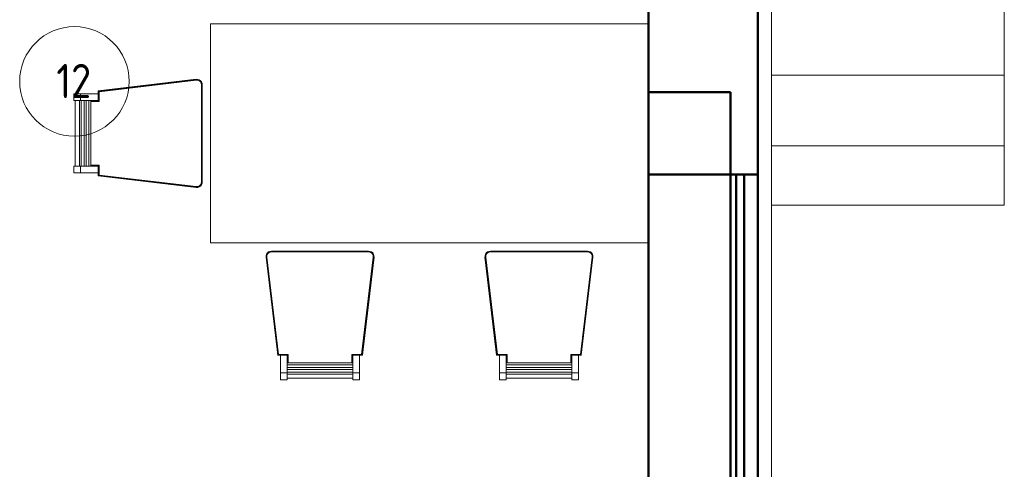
# Model space of a CAD drawing. Header units: millimetres. Extents: x -121 to 21848, y 1231 to 38988.
# Tile 44 of 70: x 18251 to 21848, y 32591 to 34233. Entities that reach past the tile are written whole.
import ezdxf

# ---------------------------------------------------------------- set-up
doc = ezdxf.new("R2010")
doc.units = ezdxf.units.MM
for name, color, linetype, lineweight in [('A-AREA-____-IDEN', 2, 'Continuous', 20), ('A-COLS-____-MCUT', 52, 'Continuous', 50), ('A-COLS-____-OTLN', 52, 'Continuous', 20), ('A-GENM-____-MCUT', 13, 'Continuous', 50), ('A-GENM-____-OTLN', 13, 'Continuous', 20), ('A-PART-____-MCUT', 2, 'Continuous', 50), ('A-PART-____-OTLN', 2, 'Continuous', 20), ('A-WALL-____-MCUT', 113, 'Continuous', 50), ('A-WALL-____-OTLN', 113, 'Continuous', 20), ('I-FURN-____-OTLN', 30, 'Continuous', 20), ('S-STRS-____-OTLN', 31, 'Continuous', 20)]:
    doc.layers.add(name, color=color, linetype=linetype, lineweight=lineweight)
doc.styles.add('GOST Common_2', font='GOST_Common.ttf', dxfattribs={"width": 0.9, "height": 125})

# ---------------------------------------------------------------- blocks, each defined once
blk = doc.blocks.new('Прямая форма - Masonry Block - Structural-608966-В_Этаж 01_Канализация')
at = {"layer": 'A-WALL-____-MCUT', "color": 253}
for p, q in [((1000, -100), (0, -100)), ((0, -100), (0, -400)), ((3230, -100), (1000, -100)), ((0, -400), (1000, -400)), ((1000, -400), (3230, -400))]:
    blk.add_line(p, q, dxfattribs=at)
blk = doc.blocks.new('Прямая форма - Gypsum Plasterboard - Waterproof-608967-В_Этаж 01_Канализация')
at = {"layer": 'A-WALL-____-MCUT', "color": 253}
for p, q in [((1000, 0), (0, 0)), ((0, 0), (0, -50)), ((5030, 0), (1000, 0)), ((0, -50), (1000, -50)), ((1000, -50), (5030, -50))]:
    blk.add_line(p, q, dxfattribs=at)
blk = doc.blocks.new('Прямая форма - Concrete - Structural-608968-В_Этаж 01_Канализация')
at = {"layer": 'A-WALL-____-MCUT', "color": 253}
for p, q in [((1000, -80), (0, -80)), ((0, -80), (0, -100)), ((0, -100), (1000, -100)), ((4871.8, -80), (1000, -80)), ((1000, -100), (4871.8, -100))]:
    blk.add_line(p, q, dxfattribs=at)
blk = doc.blocks.new('Прямая форма - Insulation - Thermal Break-608969-В_Этаж 01_Канализация')
at = {"layer": 'A-WALL-____-MCUT', "color": 253}
for p, q in [((1000, -50), (0, -50)), ((0, -50), (0, -80)), ((5030, -50), (1000, -50)), ((0, -80), (1000, -80)), ((1000, -80), (5030, -80))]:
    blk.add_line(p, q, dxfattribs=at)
blk = doc.blocks.new('Прямая форма - SW - 007-608970-В_Этаж 01_Канализация')
for name in ['Прямая форма - Gypsum Plasterboard - Waterproof-608967-В_Этаж 01_Канализация', 'Прямая форма - Insulation - Thermal Break-608969-В_Этаж 01_Канализация', 'Прямая форма - Concrete - Structural-608968-В_Этаж 01_Канализация', 'Прямая форма - Masonry Block - Structural-608966-В_Этаж 01_Канализация']:
    blk.add_blockref(name, (0, 0))
blk = doc.blocks.new('Family - Masonry Block - Structural-608972-В_Этаж 01_Канализация')
at = {"layer": 'A-PART-____-MCUT', "color": 253}
for p, q in [((1000, -100), (0, -100)), ((0, -100), (0, -400)), ((3230, -100), (1000, -100)), ((0, -400), (1000, -400)), ((1000, -400), (3230, -400))]:
    blk.add_line(p, q, dxfattribs=at)
blk = doc.blocks.new('Family - Gypsum Plasterboard - Waterproof-608974-В_Этаж 01_Канализация')
at = {"layer": 'A-PART-____-MCUT', "color": 253}
for p, q in [((1000, 0), (0, 0)), ((0, 0), (0, -50)), ((5030, 0), (1000, 0)), ((0, -50), (1000, -50)), ((1000, -50), (5030, -50))]:
    blk.add_line(p, q, dxfattribs=at)
blk = doc.blocks.new('Family - Concrete - Structural-608976-В_Этаж 01_Канализация')
at = {"layer": 'A-PART-____-MCUT', "color": 253}
for p, q in [((1000, -80), (0, -80)), ((0, -80), (0, -100)), ((0, -100), (1000, -100)), ((4871.8, -80), (1000, -80)), ((1000, -100), (4871.8, -100))]:
    blk.add_line(p, q, dxfattribs=at)
blk = doc.blocks.new('Family - Insulation - Thermal Break-608978-В_Этаж 01_Канализация')
at = {"layer": 'A-PART-____-MCUT', "color": 253}
for p, q in [((1000, -50), (0, -50)), ((0, -50), (0, -80)), ((5030, -50), (1000, -50)), ((0, -80), (1000, -80)), ((1000, -80), (5030, -80))]:
    blk.add_line(p, q, dxfattribs=at)
blk = doc.blocks.new('Прямая форма - V line-609316-В_Этаж 01_Канализация')
at = {"layer": 'I-FURN-____-OTLN', "color": 9}
for p, q in [((800, 400), (-800, 400)), ((-800, 400), (-800, -400)), ((-1210, 154.7), (-852.4, 197.3)), ((-1209.8, 154.6), (-852.4, 197.1)), ((-1209.4, 154.2), (-852.3, 196.7)), ((-1208.8, 153.7), (-852.3, 196.2)), ((-1208.1, 153.1), (-852.3, 195.5)), ((-1207.4, 152.4), (-852.2, 194.7)), ((-1207, 152.1), (-852.2, 194.3)), ((-852.4, 197.3), (-846.8, 197.2)), ((-852.4, 197.3), (-846.8, 197.2)), ((-852.4, 197.3), (-852.4, 197.3)), ((-852.4, 197.3), (-846.8, 197.2)), ((-852.4, 197.3), (-852.4, 197.1)), ((-852.4, 197.1), (-846.8, 197)), ((-852.4, 197.1), (-852.3, 196.7)), ((-852.3, 196.7), (-846.9, 196.6)), ((-852.3, 196.7), (-852.3, 196.2)), ((-852.3, 196.2), (-846.9, 196)), ((-852.3, 196.2), (-852.3, 195.5)), ((-852.3, 195.5), (-847.1, 195.4)), ((-852.3, 195.5), (-852.2, 194.7)), ((-852.2, 194.7), (-847.2, 194.6)), ((-852.2, 194.7), (-852.2, 194.3)), ((-852.2, 194.3), (-847.2, 194.2)), ((-847.2, 194.6), (-847.1, 195.4)), ((-847.2, 194.6), (-842.5, 193.2)), ((-847.2, 194.2), (-847.2, 194.6)), ((-847.2, 194.2), (-842.7, 192.8)), ((-847.1, 195.4), (-846.9, 196)), ((-847.1, 195.4), (-842.2, 193.8)), ((-846.9, 196.6), (-846.8, 197)), ((-846.9, 196.6), (-841.7, 195)), ((-846.9, 196), (-846.9, 196.6)), ((-846.9, 196), (-841.9, 194.5)), ((-846.8, 197.2), (-841.4, 195.5)), ((-846.8, 197.2), (-841.4, 195.5)), ((-846.8, 197.2), (-846.8, 197.2)), ((-846.8, 197.2), (-841.4, 195.5)), ((-846.8, 197), (-846.8, 197.2)), ((-846.8, 197), (-841.5, 195.3)), ((-842.7, 192.8), (-842.5, 193.2)), ((-842.7, 192.8), (-838.7, 190.2)), ((-842.5, 193.2), (-842.2, 193.8)), ((-842.5, 193.2), (-838.5, 190.5)), ((-842.2, 193.8), (-841.9, 194.5)), ((-842.2, 193.8), (-838, 191)), ((-841.9, 194.5), (-841.7, 195)), ((-841.9, 194.5), (-837.5, 191.5)), ((-841.7, 195), (-841.5, 195.3)), ((-841.7, 195), (-837.1, 192)), ((-841.5, 195.3), (-841.4, 195.5)), ((-841.5, 195.3), (-836.9, 192.3)), ((-841.4, 195.5), (-836.7, 192.4)), ((-841.4, 195.5), (-836.7, 192.4)), ((-841.4, 195.5), (-841.4, 195.5)), ((-841.4, 195.5), (-836.7, 192.4)), ((-838.7, 190.2), (-838.5, 190.5)), ((-838.7, 190.2), (-835.7, 186.5)), ((-838.5, 190.5), (-838, 191)), ((-838.5, 190.5), (-835.3, 186.7)), ((-838, 191), (-837.5, 191.5)), ((-838, 191), (-834.7, 187.2)), ((-837.5, 191.5), (-837.1, 192)), ((-837.5, 191.5), (-834.1, 187.5)), ((-837.1, 192), (-836.9, 192.3)), ((-837.1, 192), (-833.6, 187.8)), ((-836.9, 192.3), (-836.7, 192.4)), ((-836.9, 192.3), (-833.3, 188)), ((-836.7, 192.4), (-833.1, 188.2)), ((-836.7, 192.4), (-833.1, 188.2)), ((-836.7, 192.4), (-836.7, 192.4)), ((-836.7, 192.4), (-833.1, 188.1)), ((-835.7, 186.5), (-835.3, 186.7)), ((-835.7, 186.5), (-833.7, 182.2)), ((-835.3, 186.7), (-834.7, 187.2)), ((-835.3, 186.7), (-833.3, 182.3)), ((-834.7, 187.2), (-834.1, 187.5)), ((-834.7, 187.2), (-832.6, 182.5)), ((-834.1, 187.5), (-833.6, 187.8)), ((-834.1, 187.5), (-831.9, 182.7)), ((-833.7, 182.2), (-833.3, 182.3)), ((-833.7, 182.2), (-833, 177.3)), ((-833.6, 187.8), (-833.3, 188)), ((-833.6, 187.8), (-831.4, 182.9)), ((-833.3, 188), (-833.1, 188.1)), ((-833.3, 188), (-831, 183)), ((-833.3, 182.3), (-832.6, 182.5)), ((-833.3, 182.3), (-832.6, 177.3)), ((-833.1, 188.2), (-830.8, 183)), ((-833.1, 188.2), (-830.8, 183)), ((-833.1, 188.1), (-833.1, 188.2)), ((-833.1, 188.1), (-830.8, 183)), ((-832.6, 182.5), (-831.9, 182.7)), ((-832.6, 182.5), (-831.9, 177.3)), ((-831.9, 182.7), (-831.4, 182.9)), ((-831.9, 182.7), (-831.2, 177.4)), ((-831.4, 182.9), (-831, 183)), ((-831.4, 182.9), (-830.6, 177.4)), ((-831, 183), (-830.8, 183)), ((-831, 183), (-830.2, 177.5)), ((-830.8, 183), (-830, 177.5)), ((-830.8, 183), (-830, 177.5)), ((-830.8, 183), (-830.8, 183)), ((-830.8, 183), (-830, 177.5)), ((-1300, 144.7), (-1275, 144.7)), ((-1300, 144.7), (-1300, 119.7)), ((-1275, 144.7), (-1210, 144.7)), ((-1275, 144.7), (-1275, 119.7)), ((-1210, 154.7), (-1210, 154.8)), ((-1210, 144.7), (-1210, 154.7)), ((-1209.8, 154.6), (-1210, 154.7)), ((-1210, 144.7), (-1210, 119.7)), ((-1209.8, 119.5), (-1209.8, 154.6)), ((-1209.4, 154.2), (-1209.8, 154.6)), ((-1209.4, 119.1), (-1209.4, 154.2)), ((-1208.8, 153.7), (-1209.4, 154.2)), ((-1208.8, 118.5), (-1208.8, 153.7)), ((-1208.1, 153.1), (-1208.8, 153.7)), ((-1208.1, 117.8), (-1208.1, 153.1)), ((-1207.4, 152.4), (-1208.1, 153.1)), ((-1207.4, 117.1), (-1207.4, 152.4)), ((-1207, 152.1), (-1207.4, 152.4)), ((-1207, 116.7), (-1207, 152.1)), ((-833, 177.3), (-832.6, 177.3)), ((-833, 177.3), (-833, -177.3)), ((-832.6, 177.3), (-831.9, 177.3)), ((-832.6, 177.3), (-832.6, -177.3)), ((-831.9, 177.3), (-831.2, 177.4)), ((-831.9, 177.3), (-831.9, -177.3)), ((-831.2, 177.4), (-830.6, 177.4)), ((-831.2, 177.4), (-831.2, -177.4)), ((-830.6, 177.4), (-830.2, 177.5)), ((-830.6, 177.4), (-830.6, -177.4)), ((-830.2, 177.5), (-830, 177.5)), ((-830.2, 177.5), (-830.2, -177.5)), ((-830, 177.5), (-830, 177.5)), ((-830, 177.5), (-830, -177.5)), ((-1275, 119.7), (-1300, 119.7)), ((-1294.1, -119.7), (-1294.1, 119.7)), ((-1279.2, 119.7), (-1279.2, -119.7)), ((-1210, 119.7), (-1275, 119.7)), ((-1272.1, 119.7), (-1272.1, -119.7)), ((-1262.1, 119.7), (-1262.1, -119.7)), ((-1254.9, 119.7), (-1254.9, -119.7)), ((-1244.9, 119.7), (-1244.9, -119.7)), ((-1237.8, 119.7), (-1237.8, -119.7)), ((-1237.8, 119.5), (-1209.8, 119.5)), ((-1237.8, 119.1), (-1209.4, 119.1)), ((-1237.8, 118.5), (-1208.8, 118.5)), ((-1237.8, 117.8), (-1208.1, 117.8)), ((-1237.8, 117.1), (-1207.4, 117.1)), ((-1237.8, 116.7), (-1207, 116.7)), ((-1210, 119.7), (-1210, 119.7)), ((-1209.8, 119.5), (-1210, 119.7)), ((-1209.4, 119.1), (-1209.8, 119.5)), ((-1208.8, 118.5), (-1209.4, 119.1)), ((-1208.1, 117.8), (-1208.8, 118.5)), ((-1207.4, 117.1), (-1208.1, 117.8)), ((-1207, 116.7), (-1207.4, 117.1)), ((-1300, -119.7), (-1275, -119.7)), ((-1300, -119.7), (-1300, -144.7)), ((-1275, -119.7), (-1210, -119.7)), ((-1275, -119.7), (-1275, -144.7)), ((-1207, -116.7), (-1237.8, -116.7)), ((-1207.4, -117.1), (-1237.8, -117.1)), ((-1208.1, -117.8), (-1237.8, -117.8)), ((-1208.8, -118.5), (-1237.8, -118.5)), ((-1209.4, -119.1), (-1237.8, -119.1)), ((-1209.8, -119.5), (-1237.8, -119.5)), ((-1209.8, -119.5), (-1210, -119.7)), ((-1210, -119.7), (-1210, -144.7)), ((-1210, -119.7), (-1210, -119.7)), ((-1209.4, -119.1), (-1209.8, -119.5)), ((-1209.8, -154.6), (-1209.8, -119.5)), ((-1208.8, -118.5), (-1209.4, -119.1)), ((-1209.4, -154.2), (-1209.4, -119.1)), ((-1208.1, -117.8), (-1208.8, -118.5)), ((-1208.8, -153.7), (-1208.8, -118.5)), ((-1207.4, -117.1), (-1208.1, -117.8)), ((-1208.1, -153.1), (-1208.1, -117.8)), ((-1207, -116.7), (-1207.4, -117.1)), ((-1207.4, -152.4), (-1207.4, -117.1)), ((-1207, -152.1), (-1207, -116.7)), ((-1275, -144.7), (-1300, -144.7)), ((-1210, -144.7), (-1275, -144.7)), ((-1210, -154.7), (-1210, -144.7)), ((-1209.8, -154.6), (-1210, -154.7)), ((-852.4, -197.3), (-1210, -154.7)), ((-1210, -154.7), (-1210, -154.8)), ((-1209.4, -154.2), (-1209.8, -154.6)), ((-852.4, -197.1), (-1209.8, -154.6)), ((-1208.8, -153.7), (-1209.4, -154.2)), ((-852.3, -196.7), (-1209.4, -154.2)), ((-1208.1, -153.1), (-1208.8, -153.7)), ((-852.3, -196.2), (-1208.8, -153.7)), ((-1207.4, -152.4), (-1208.1, -153.1)), ((-852.3, -195.5), (-1208.1, -153.1)), ((-1207, -152.1), (-1207.4, -152.4)), ((-852.2, -194.7), (-1207.4, -152.4)), ((-852.2, -194.3), (-1207, -152.1)), ((-833, -177.3), (-833.7, -182.2)), ((-832.6, -177.3), (-833.3, -182.3)), ((-833, -177.3), (-832.6, -177.3)), ((-831.9, -177.3), (-832.6, -182.5)), ((-832.6, -177.3), (-831.9, -177.3)), ((-831.9, -177.3), (-831.2, -177.4)), ((-831.2, -177.4), (-831.9, -182.7)), ((-830.6, -177.4), (-831.4, -182.9)), ((-831.2, -177.4), (-830.6, -177.4)), ((-830.2, -177.5), (-831, -183)), ((-830, -177.5), (-830.8, -183)), ((-830, -177.5), (-830.8, -183)), ((-830, -177.5), (-830.8, -183)), ((-830.6, -177.4), (-830.2, -177.5)), ((-830.2, -177.5), (-830, -177.5)), ((-830, -177.5), (-830, -177.5)), ((-852.3, -196.7), (-852.4, -197.1)), ((-846.8, -197), (-852.4, -197.1)), ((-852.4, -197.1), (-852.4, -197.3)), ((-846.8, -197.2), (-852.4, -197.3)), ((-846.8, -197.2), (-852.4, -197.3)), ((-846.8, -197.2), (-852.4, -197.3)), ((-852.4, -197.3), (-852.4, -197.3)), ((-852.2, -194.7), (-852.3, -195.5)), ((-847.1, -195.4), (-852.3, -195.5)), ((-852.3, -195.5), (-852.3, -196.2)), ((-846.9, -196), (-852.3, -196.2)), ((-852.3, -196.2), (-852.3, -196.7)), ((-846.9, -196.6), (-852.3, -196.7)), ((-847.2, -194.2), (-852.2, -194.3)), ((-852.2, -194.3), (-852.2, -194.7)), ((-847.2, -194.6), (-852.2, -194.7)), ((-842.7, -192.8), (-847.2, -194.2)), ((-842.5, -193.2), (-847.2, -194.6)), ((-847.2, -194.2), (-847.2, -194.6)), ((-847.2, -194.6), (-847.1, -195.4)), ((-842.2, -193.8), (-847.1, -195.4)), ((-847.1, -195.4), (-846.9, -196)), ((-841.9, -194.5), (-846.9, -196)), ((-841.7, -195), (-846.9, -196.6)), ((-846.9, -196), (-846.9, -196.6)), ((-846.9, -196.6), (-846.8, -197)), ((-841.5, -195.3), (-846.8, -197)), ((-841.4, -195.5), (-846.8, -197.2)), ((-841.4, -195.5), (-846.8, -197.2)), ((-841.4, -195.5), (-846.8, -197.2)), ((-846.8, -197), (-846.8, -197.2)), ((-846.8, -197.2), (-846.8, -197.2)), ((-838.7, -190.2), (-842.7, -192.8)), ((-842.7, -192.8), (-842.5, -193.2)), ((-838.5, -190.5), (-842.5, -193.2)), ((-842.5, -193.2), (-842.2, -193.8)), ((-838, -191), (-842.2, -193.8)), ((-842.2, -193.8), (-841.9, -194.5)), ((-837.5, -191.5), (-841.9, -194.5)), ((-841.9, -194.5), (-841.7, -195)), ((-837.1, -192), (-841.7, -195)), ((-841.7, -195), (-841.5, -195.3)), ((-836.9, -192.3), (-841.5, -195.3)), ((-841.5, -195.3), (-841.4, -195.5)), ((-836.7, -192.4), (-841.4, -195.5)), ((-836.7, -192.4), (-841.4, -195.5)), ((-836.7, -192.4), (-841.4, -195.5)), ((-841.4, -195.5), (-841.4, -195.5)), ((-835.7, -186.5), (-838.7, -190.2)), ((-838.7, -190.2), (-838.5, -190.5)), ((-835.3, -186.7), (-838.5, -190.5)), ((-838.5, -190.5), (-838, -191)), ((-834.7, -187.2), (-838, -191)), ((-838, -191), (-837.5, -191.5)), ((-834.1, -187.5), (-837.5, -191.5)), ((-837.5, -191.5), (-837.1, -192)), ((-833.6, -187.8), (-837.1, -192)), ((-837.1, -192), (-836.9, -192.3)), ((-833.3, -188), (-836.9, -192.3)), ((-836.9, -192.3), (-836.7, -192.4)), ((-833.1, -188.1), (-836.7, -192.4)), ((-833.1, -188.2), (-836.7, -192.4)), ((-833.1, -188.2), (-836.7, -192.4)), ((-836.7, -192.4), (-836.7, -192.4)), ((-833.7, -182.2), (-835.7, -186.5)), ((-835.7, -186.5), (-835.3, -186.7)), ((-833.3, -182.3), (-835.3, -186.7)), ((-835.3, -186.7), (-834.7, -187.2)), ((-832.6, -182.5), (-834.7, -187.2)), ((-834.7, -187.2), (-834.1, -187.5)), ((-831.9, -182.7), (-834.1, -187.5)), ((-834.1, -187.5), (-833.6, -187.8)), ((-833.7, -182.2), (-833.3, -182.3)), ((-831.4, -182.9), (-833.6, -187.8)), ((-833.6, -187.8), (-833.3, -188)), ((-833.3, -182.3), (-832.6, -182.5)), ((-831, -183), (-833.3, -188)), ((-833.3, -188), (-833.1, -188.1)), ((-830.8, -183), (-833.1, -188.2)), ((-830.8, -183), (-833.1, -188.2)), ((-830.8, -183), (-833.1, -188.1)), ((-833.1, -188.1), (-833.1, -188.2)), ((-832.6, -182.5), (-831.9, -182.7)), ((-831.9, -182.7), (-831.4, -182.9)), ((-831.4, -182.9), (-831, -183)), ((-831, -183), (-830.8, -183)), ((-830.8, -183), (-830.8, -183)), ((800, -400), (-800, -400)), ((-588.2, -433.1), (-583, -430.8)), ((-588.2, -433.1), (-583, -430.8)), ((-588.1, -433.1), (-583, -430.8)), ((-588, -433.3), (-583, -431)), ((-587.8, -433.6), (-582.9, -431.4)), ((-583, -430.8), (-577.5, -430)), ((-583, -430.8), (-577.5, -430)), ((-583, -430.8), (-577.5, -430)), ((-583, -431), (-577.5, -430.2)), ((-583, -430.8), (-583, -430.8)), ((-583, -431), (-583, -430.8)), ((-582.9, -431.4), (-583, -431)), ((-582.9, -431.4), (-577.4, -430.6)), ((-582.7, -431.9), (-582.9, -431.4)), ((-582.7, -431.9), (-577.4, -431.2)), ((-577.5, -430), (-577.5, -430)), ((-577.5, -430), (-222.5, -430)), ((-577.5, -430.2), (-577.5, -430)), ((-577.5, -430.2), (-222.5, -430.2)), ((-577.4, -430.6), (-577.5, -430.2)), ((-577.4, -430.6), (-222.6, -430.6)), ((-577.4, -431.2), (-577.4, -430.6)), ((-577.4, -431.2), (-222.6, -431.2)), ((-577.3, -431.9), (-577.4, -431.2)), ((-222.7, -431.9), (-222.6, -431.2)), ((-222.6, -430.6), (-222.5, -430.2)), ((-222.6, -430.6), (-217.1, -431.4)), ((-222.6, -431.2), (-222.6, -430.6)), ((-222.6, -431.2), (-217.3, -431.9)), ((-222.5, -430), (-217, -430.8)), ((-222.5, -430), (-222.5, -430)), ((-222.5, -430), (-217, -430.8)), ((-222.5, -430), (-222.5, -430)), ((-222.5, -430), (-217, -430.8)), ((-222.5, -430.2), (-222.5, -430)), ((-222.5, -430.2), (-217, -431)), ((-217.3, -431.9), (-217.1, -431.4)), ((-217.1, -431.4), (-217, -431)), ((-217.1, -431.4), (-212.2, -433.6)), ((-217, -430.8), (-211.8, -433.1)), ((-217, -430.8), (-211.8, -433.1)), ((-217, -430.8), (-217, -430.8)), ((-217, -430.8), (-211.9, -433.1)), ((-217, -431), (-217, -430.8)), ((-217, -431), (-212, -433.3)), ((211.8, -433.1), (217, -430.8)), ((211.8, -433.1), (217, -430.8)), ((211.9, -433.1), (217, -430.8)), ((212, -433.3), (217, -431)), ((212.2, -433.6), (217.1, -431.4)), ((217, -430.8), (222.5, -430)), ((217, -430.8), (222.5, -430)), ((217, -430.8), (222.5, -430)), ((217, -431), (222.5, -430.2)), ((217, -430.8), (217, -430.8)), ((217, -431), (217, -430.8)), ((217.1, -431.4), (217, -431)), ((217.1, -431.4), (222.6, -430.6)), ((217.3, -431.9), (217.1, -431.4)), ((217.3, -431.9), (222.6, -431.2)), ((222.5, -430), (222.5, -430)), ((222.5, -430), (577.5, -430)), ((222.5, -430.2), (222.5, -430)), ((222.5, -430.2), (577.5, -430.2)), ((222.6, -430.6), (222.5, -430.2)), ((222.6, -430.6), (577.4, -430.6)), ((222.6, -431.2), (222.6, -430.6)), ((222.6, -431.2), (577.4, -431.2)), ((222.7, -431.9), (222.6, -431.2)), ((577.3, -431.9), (577.4, -431.2)), ((577.4, -430.6), (577.5, -430.2)), ((577.4, -430.6), (582.9, -431.4)), ((577.4, -431.2), (577.4, -430.6)), ((577.4, -431.2), (582.7, -431.9)), ((577.5, -430), (583, -430.8)), ((577.5, -430), (583, -430.8)), ((577.5, -430), (577.5, -430)), ((577.5, -430), (583, -430.8)), ((577.5, -430.2), (577.5, -430)), ((577.5, -430.2), (583, -431)), ((582.7, -431.9), (582.9, -431.4)), ((582.9, -431.4), (583, -431)), ((582.9, -431.4), (587.8, -433.6)), ((583, -430.8), (588.2, -433.1)), ((583, -430.8), (588.2, -433.1)), ((583, -430.8), (583, -430.8)), ((583, -430.8), (588.1, -433.1)), ((583, -431), (583, -430.8)), ((583, -431), (588, -433.3)), ((-597.3, -452.4), (-597.2, -446.8)), ((-597.3, -452.4), (-597.2, -446.8)), ((-597.3, -452.4), (-597.2, -446.8)), ((-554.7, -810), (-597.3, -452.4)), ((-597.3, -452.4), (-597.3, -452.4)), ((-597.1, -452.4), (-597.3, -452.4)), ((-597.2, -446.8), (-595.5, -441.4)), ((-597.2, -446.8), (-595.5, -441.4)), ((-597.2, -446.8), (-595.5, -441.4)), ((-597.2, -446.8), (-597.2, -446.8)), ((-597, -446.8), (-597.2, -446.8)), ((-597.1, -452.4), (-597, -446.8)), ((-596.7, -452.3), (-597.1, -452.4)), ((-554.6, -809.8), (-597.1, -452.4)), ((-597, -446.8), (-595.3, -441.5)), ((-596.6, -446.9), (-597, -446.8)), ((-596.7, -452.3), (-596.6, -446.9)), ((-554.2, -809.4), (-596.7, -452.3)), ((-596.2, -452.3), (-596.7, -452.3)), ((-596.6, -446.9), (-595, -441.7)), ((-596, -446.9), (-596.6, -446.9)), ((-596.2, -452.3), (-596, -446.9)), ((-553.7, -808.8), (-596.2, -452.3)), ((-595.5, -452.3), (-596.2, -452.3)), ((-596, -446.9), (-594.5, -441.9)), ((-595.4, -447.1), (-596, -446.9)), ((-595.5, -441.4), (-592.4, -436.7)), ((-595.5, -441.4), (-592.4, -436.7)), ((-595.5, -441.4), (-592.4, -436.7)), ((-595.5, -441.4), (-595.5, -441.4)), ((-595.3, -441.5), (-595.5, -441.4)), ((-595.5, -452.3), (-595.4, -447.1)), ((-594.7, -452.2), (-595.5, -452.3)), ((-553.1, -808.1), (-595.5, -452.3)), ((-595.4, -447.1), (-593.8, -442.2)), ((-594.6, -447.2), (-595.4, -447.1)), ((-595.3, -441.5), (-592.3, -436.9)), ((-595, -441.7), (-595.3, -441.5)), ((-595, -441.7), (-592, -437.1)), ((-594.5, -441.9), (-595, -441.7)), ((-594.7, -452.2), (-594.6, -447.2)), ((-552.4, -807.4), (-594.7, -452.2)), ((-594.3, -452.2), (-594.7, -452.2)), ((-594.6, -447.2), (-593.2, -442.5)), ((-594.2, -447.2), (-594.6, -447.2)), ((-594.5, -441.9), (-591.5, -437.5)), ((-593.8, -442.2), (-594.5, -441.9)), ((-594.3, -452.2), (-594.2, -447.2)), ((-552.1, -807), (-594.3, -452.2)), ((-594.2, -447.2), (-592.8, -442.7)), ((-593.8, -442.2), (-591, -438)), ((-593.2, -442.5), (-593.8, -442.2)), ((-593.2, -442.5), (-590.5, -438.5)), ((-592.8, -442.7), (-593.2, -442.5)), ((-592.8, -442.7), (-590.2, -438.7)), ((-592.4, -436.7), (-588.2, -433.1)), ((-592.4, -436.7), (-588.2, -433.1)), ((-592.4, -436.7), (-588.1, -433.1)), ((-592.4, -436.7), (-592.4, -436.7)), ((-592.3, -436.9), (-592.4, -436.7)), ((-592.3, -436.9), (-588, -433.3)), ((-592, -437.1), (-592.3, -436.9)), ((-592, -437.1), (-587.8, -433.6)), ((-591.5, -437.5), (-592, -437.1)), ((-591.5, -437.5), (-587.5, -434.1)), ((-591, -438), (-591.5, -437.5)), ((-591, -438), (-587.2, -434.7)), ((-590.5, -438.5), (-591, -438)), ((-590.5, -438.5), (-586.7, -435.3)), ((-590.2, -438.7), (-590.5, -438.5)), ((-590.2, -438.7), (-586.5, -435.7)), ((-588.1, -433.1), (-588.2, -433.1)), ((-588, -433.3), (-588.1, -433.1)), ((-587.8, -433.6), (-588, -433.3)), ((-587.5, -434.1), (-587.8, -433.6)), ((-587.5, -434.1), (-582.7, -431.9)), ((-587.2, -434.7), (-587.5, -434.1)), ((-587.2, -434.7), (-582.5, -432.6)), ((-586.7, -435.3), (-587.2, -434.7)), ((-586.7, -435.3), (-582.3, -433.3)), ((-586.5, -435.7), (-586.7, -435.3)), ((-586.5, -435.7), (-582.2, -433.7)), ((-582.5, -432.6), (-582.7, -431.9)), ((-582.5, -432.6), (-577.3, -431.9)), ((-582.3, -433.3), (-582.5, -432.6)), ((-582.3, -433.3), (-577.3, -432.6)), ((-582.2, -433.7), (-582.3, -433.3)), ((-582.2, -433.7), (-577.3, -433)), ((-577.3, -431.9), (-222.7, -431.9)), ((-577.3, -432.6), (-577.3, -431.9)), ((-577.3, -432.6), (-222.7, -432.6)), ((-577.3, -433), (-577.3, -432.6)), ((-577.3, -433), (-222.7, -433)), ((-205.7, -452.2), (-247.9, -807)), ((-205.3, -452.2), (-247.6, -807.4)), ((-204.5, -452.3), (-246.9, -808.1)), ((-203.8, -452.3), (-246.3, -808.8)), ((-203.3, -452.3), (-245.8, -809.4)), ((-202.9, -452.4), (-245.4, -809.8)), ((-202.7, -452.4), (-245.3, -810)), ((-222.7, -431.9), (-217.5, -432.6)), ((-222.7, -432.6), (-222.7, -431.9)), ((-222.7, -432.6), (-217.7, -433.3)), ((-222.7, -433), (-222.7, -432.6)), ((-222.7, -433), (-217.8, -433.7)), ((-217.8, -433.7), (-217.7, -433.3)), ((-217.8, -433.7), (-213.5, -435.7)), ((-217.7, -433.3), (-217.5, -432.6)), ((-217.7, -433.3), (-213.3, -435.3)), ((-217.5, -432.6), (-217.3, -431.9)), ((-217.5, -432.6), (-212.8, -434.7)), ((-217.3, -431.9), (-212.5, -434.1)), ((-213.5, -435.7), (-213.3, -435.3)), ((-213.5, -435.7), (-209.8, -438.7)), ((-213.3, -435.3), (-212.8, -434.7)), ((-213.3, -435.3), (-209.5, -438.5)), ((-212.8, -434.7), (-212.5, -434.1)), ((-212.8, -434.7), (-209, -438)), ((-212.5, -434.1), (-212.2, -433.6)), ((-212.5, -434.1), (-208.5, -437.5)), ((-212.2, -433.6), (-212, -433.3)), ((-212.2, -433.6), (-208, -437.1)), ((-212, -433.3), (-211.9, -433.1)), ((-212, -433.3), (-207.7, -436.9)), ((-211.9, -433.1), (-211.8, -433.1)), ((-211.9, -433.1), (-207.6, -436.7)), ((-211.8, -433.1), (-207.6, -436.7)), ((-211.8, -433.1), (-207.6, -436.7)), ((-209.8, -438.7), (-209.5, -438.5)), ((-209.8, -438.7), (-207.2, -442.7)), ((-209.5, -438.5), (-209, -438)), ((-209.5, -438.5), (-206.8, -442.5)), ((-209, -438), (-208.5, -437.5)), ((-209, -438), (-206.2, -442.2)), ((-208.5, -437.5), (-208, -437.1)), ((-208.5, -437.5), (-205.5, -441.9)), ((-208, -437.1), (-207.7, -436.9)), ((-208, -437.1), (-205, -441.7)), ((-207.7, -436.9), (-207.6, -436.7)), ((-207.7, -436.9), (-204.7, -441.5)), ((-207.6, -436.7), (-204.5, -441.4)), ((-207.6, -436.7), (-204.5, -441.4)), ((-207.6, -436.7), (-207.6, -436.7)), ((-207.6, -436.7), (-204.5, -441.4)), ((-207.2, -442.7), (-206.8, -442.5)), ((-207.2, -442.7), (-205.8, -447.2)), ((-206.8, -442.5), (-206.2, -442.2)), ((-206.8, -442.5), (-205.4, -447.2)), ((-206.2, -442.2), (-205.5, -441.9)), ((-206.2, -442.2), (-204.6, -447.1)), ((-205.8, -447.2), (-205.4, -447.2)), ((-205.8, -447.2), (-205.7, -452.2)), ((-205.3, -452.2), (-205.7, -452.2)), ((-205.5, -441.9), (-205, -441.7)), ((-205.5, -441.9), (-204, -446.9)), ((-205.4, -447.2), (-204.6, -447.1)), ((-205.4, -447.2), (-205.3, -452.2)), ((-204.5, -452.3), (-205.3, -452.2)), ((-205, -441.7), (-204.7, -441.5)), ((-205, -441.7), (-203.4, -446.9)), ((-204.7, -441.5), (-204.5, -441.4)), ((-204.7, -441.5), (-203, -446.8)), ((-204.6, -447.1), (-204, -446.9)), ((-204.6, -447.1), (-204.5, -452.3)), ((-204.5, -441.4), (-202.8, -446.8)), ((-204.5, -441.4), (-202.8, -446.8)), ((-204.5, -441.4), (-204.5, -441.4)), ((-204.5, -441.4), (-202.8, -446.8)), ((-203.8, -452.3), (-204.5, -452.3)), ((-204, -446.9), (-203.4, -446.9)), ((-204, -446.9), (-203.8, -452.3)), ((-203.3, -452.3), (-203.8, -452.3)), ((-203.4, -446.9), (-203, -446.8)), ((-203.4, -446.9), (-203.3, -452.3)), ((-202.9, -452.4), (-203.3, -452.3)), ((-203, -446.8), (-202.8, -446.8)), ((-203, -446.8), (-202.9, -452.4)), ((-202.7, -452.4), (-202.9, -452.4)), ((-202.8, -446.8), (-202.7, -452.4)), ((-202.8, -446.8), (-202.7, -452.4)), ((-202.8, -446.8), (-202.8, -446.8)), ((-202.8, -446.8), (-202.7, -452.4)), ((-202.7, -452.4), (-202.7, -452.4)), ((202.7, -452.4), (202.8, -446.8)), ((202.7, -452.4), (202.8, -446.8)), ((202.7, -452.4), (202.8, -446.8)), ((245.3, -810), (202.7, -452.4)), ((202.7, -452.4), (202.7, -452.4)), ((202.9, -452.4), (202.7, -452.4)), ((202.8, -446.8), (204.5, -441.4)), ((202.8, -446.8), (204.5, -441.4)), ((202.8, -446.8), (204.5, -441.4)), ((202.8, -446.8), (202.8, -446.8)), ((203, -446.8), (202.8, -446.8)), ((202.9, -452.4), (203, -446.8)), ((203.3, -452.3), (202.9, -452.4)), ((245.4, -809.8), (202.9, -452.4)), ((203, -446.8), (204.7, -441.5)), ((203.4, -446.9), (203, -446.8)), ((203.3, -452.3), (203.4, -446.9)), ((245.8, -809.4), (203.3, -452.3)), ((203.8, -452.3), (203.3, -452.3)), ((203.4, -446.9), (205, -441.7)), ((204, -446.9), (203.4, -446.9)), ((203.8, -452.3), (204, -446.9)), ((246.3, -808.8), (203.8, -452.3)), ((204.5, -452.3), (203.8, -452.3)), ((204, -446.9), (205.5, -441.9)), ((204.6, -447.1), (204, -446.9)), ((204.5, -441.4), (207.6, -436.7)), ((204.5, -441.4), (207.6, -436.7)), ((204.5, -441.4), (207.6, -436.7)), ((204.5, -441.4), (204.5, -441.4)), ((204.7, -441.5), (204.5, -441.4)), ((204.5, -452.3), (204.6, -447.1)), ((205.3, -452.2), (204.5, -452.3)), ((246.9, -808.1), (204.5, -452.3)), ((204.6, -447.1), (206.2, -442.2)), ((205.4, -447.2), (204.6, -447.1)), ((204.7, -441.5), (207.7, -436.9)), ((205, -441.7), (204.7, -441.5)), ((205, -441.7), (208, -437.1)), ((205.5, -441.9), (205, -441.7)), ((205.3, -452.2), (205.4, -447.2)), ((247.6, -807.4), (205.3, -452.2)), ((205.7, -452.2), (205.3, -452.2)), ((205.4, -447.2), (206.8, -442.5)), ((205.8, -447.2), (205.4, -447.2)), ((205.5, -441.9), (208.5, -437.5)), ((206.2, -442.2), (205.5, -441.9)), ((205.7, -452.2), (205.8, -447.2)), ((247.9, -807), (205.7, -452.2)), ((205.8, -447.2), (207.2, -442.7)), ((206.2, -442.2), (209, -438)), ((206.8, -442.5), (206.2, -442.2)), ((206.8, -442.5), (209.5, -438.5)), ((207.2, -442.7), (206.8, -442.5)), ((207.2, -442.7), (209.8, -438.7)), ((207.6, -436.7), (211.8, -433.1)), ((207.6, -436.7), (211.8, -433.1)), ((207.6, -436.7), (211.9, -433.1)), ((207.6, -436.7), (207.6, -436.7)), ((207.7, -436.9), (207.6, -436.7)), ((207.7, -436.9), (212, -433.3)), ((208, -437.1), (207.7, -436.9)), ((208, -437.1), (212.2, -433.6)), ((208.5, -437.5), (208, -437.1)), ((208.5, -437.5), (212.5, -434.1)), ((209, -438), (208.5, -437.5)), ((209, -438), (212.8, -434.7)), ((209.5, -438.5), (209, -438)), ((209.5, -438.5), (213.3, -435.3)), ((209.8, -438.7), (209.5, -438.5)), ((209.8, -438.7), (213.5, -435.7)), ((211.9, -433.1), (211.8, -433.1)), ((212, -433.3), (211.9, -433.1)), ((212.2, -433.6), (212, -433.3)), ((212.5, -434.1), (212.2, -433.6)), ((212.5, -434.1), (217.3, -431.9)), ((212.8, -434.7), (212.5, -434.1)), ((212.8, -434.7), (217.5, -432.6)), ((213.3, -435.3), (212.8, -434.7)), ((213.3, -435.3), (217.7, -433.3)), ((213.5, -435.7), (213.3, -435.3)), ((213.5, -435.7), (217.8, -433.7)), ((217.5, -432.6), (217.3, -431.9)), ((217.5, -432.6), (222.7, -431.9)), ((217.7, -433.3), (217.5, -432.6)), ((217.7, -433.3), (222.7, -432.6)), ((217.8, -433.7), (217.7, -433.3)), ((217.8, -433.7), (222.7, -433)), ((222.7, -431.9), (577.3, -431.9)), ((222.7, -432.6), (222.7, -431.9)), ((222.7, -432.6), (577.3, -432.6)), ((222.7, -433), (222.7, -432.6)), ((222.7, -433), (577.3, -433)), ((594.3, -452.2), (552.1, -807)), ((594.7, -452.2), (552.4, -807.4)), ((595.5, -452.3), (553.1, -808.1)), ((596.2, -452.3), (553.7, -808.8)), ((596.7, -452.3), (554.2, -809.4)), ((597.1, -452.4), (554.6, -809.8)), ((597.3, -452.4), (554.7, -810)), ((577.3, -431.9), (582.5, -432.6)), ((577.3, -432.6), (577.3, -431.9)), ((577.3, -432.6), (582.3, -433.3)), ((577.3, -433), (577.3, -432.6)), ((577.3, -433), (582.2, -433.7)), ((582.2, -433.7), (582.3, -433.3)), ((582.2, -433.7), (586.5, -435.7)), ((582.3, -433.3), (582.5, -432.6)), ((582.3, -433.3), (586.7, -435.3)), ((582.5, -432.6), (582.7, -431.9)), ((582.5, -432.6), (587.2, -434.7)), ((582.7, -431.9), (587.5, -434.1)), ((586.5, -435.7), (586.7, -435.3)), ((586.5, -435.7), (590.2, -438.7)), ((586.7, -435.3), (587.2, -434.7)), ((586.7, -435.3), (590.5, -438.5)), ((587.2, -434.7), (587.5, -434.1)), ((587.2, -434.7), (591, -438)), ((587.5, -434.1), (587.8, -433.6)), ((587.5, -434.1), (591.5, -437.5)), ((587.8, -433.6), (588, -433.3)), ((587.8, -433.6), (592, -437.1)), ((588, -433.3), (588.1, -433.1)), ((588, -433.3), (592.3, -436.9)), ((588.1, -433.1), (588.2, -433.1)), ((588.1, -433.1), (592.4, -436.7)), ((588.2, -433.1), (592.4, -436.7)), ((588.2, -433.1), (592.4, -436.7)), ((590.2, -438.7), (590.5, -438.5)), ((590.2, -438.7), (592.8, -442.7)), ((590.5, -438.5), (591, -438)), ((590.5, -438.5), (593.2, -442.5)), ((591, -438), (591.5, -437.5)), ((591, -438), (593.8, -442.2)), ((591.5, -437.5), (592, -437.1)), ((591.5, -437.5), (594.5, -441.9)), ((592, -437.1), (592.3, -436.9)), ((592, -437.1), (595, -441.7)), ((592.3, -436.9), (592.4, -436.7)), ((592.3, -436.9), (595.3, -441.5)), ((592.4, -436.7), (595.5, -441.4)), ((592.4, -436.7), (595.5, -441.4)), ((592.4, -436.7), (592.4, -436.7)), ((592.4, -436.7), (595.5, -441.4)), ((592.8, -442.7), (593.2, -442.5)), ((592.8, -442.7), (594.2, -447.2)), ((593.2, -442.5), (593.8, -442.2)), ((593.2, -442.5), (594.6, -447.2)), ((593.8, -442.2), (594.5, -441.9)), ((593.8, -442.2), (595.4, -447.1)), ((594.2, -447.2), (594.6, -447.2)), ((594.2, -447.2), (594.3, -452.2)), ((594.7, -452.2), (594.3, -452.2)), ((594.5, -441.9), (595, -441.7)), ((594.5, -441.9), (596, -446.9)), ((594.6, -447.2), (595.4, -447.1)), ((594.6, -447.2), (594.7, -452.2)), ((595.5, -452.3), (594.7, -452.2)), ((595, -441.7), (595.3, -441.5)), ((595, -441.7), (596.6, -446.9)), ((595.3, -441.5), (595.5, -441.4)), ((595.3, -441.5), (597, -446.8)), ((595.4, -447.1), (596, -446.9)), ((595.4, -447.1), (595.5, -452.3)), ((595.5, -441.4), (597.2, -446.8)), ((595.5, -441.4), (597.2, -446.8)), ((595.5, -441.4), (595.5, -441.4)), ((595.5, -441.4), (597.2, -446.8)), ((596.2, -452.3), (595.5, -452.3)), ((596, -446.9), (596.6, -446.9)), ((596, -446.9), (596.2, -452.3)), ((596.7, -452.3), (596.2, -452.3)), ((596.6, -446.9), (597, -446.8)), ((596.6, -446.9), (596.7, -452.3)), ((597.1, -452.4), (596.7, -452.3)), ((597, -446.8), (597.2, -446.8)), ((597, -446.8), (597.1, -452.4)), ((597.3, -452.4), (597.1, -452.4)), ((597.2, -446.8), (597.3, -452.4)), ((597.2, -446.8), (597.3, -452.4)), ((597.2, -446.8), (597.2, -446.8)), ((597.2, -446.8), (597.3, -452.4)), ((597.3, -452.4), (597.3, -452.4)), ((593.5, -484.2), (593.5, -484.5)), ((-554.7, -810), (-554.8, -810)), ((-554.6, -809.8), (-554.7, -810)), ((-544.7, -810), (-554.7, -810)), ((-554.2, -809.4), (-554.6, -809.8)), ((-519.5, -809.8), (-554.6, -809.8)), ((-553.7, -808.8), (-554.2, -809.4)), ((-519.1, -809.4), (-554.2, -809.4)), ((-553.1, -808.1), (-553.7, -808.8)), ((-518.5, -808.8), (-553.7, -808.8)), ((-552.4, -807.4), (-553.1, -808.1)), ((-517.8, -808.1), (-553.1, -808.1)), ((-552.1, -807), (-552.4, -807.4)), ((-517.1, -807.4), (-552.4, -807.4)), ((-516.7, -807), (-552.1, -807)), ((-544.7, -875), (-544.7, -810)), ((-544.7, -810), (-519.7, -810)), ((-519.5, -809.8), (-519.7, -810)), ((-519.7, -810), (-519.7, -810)), ((-519.7, -810), (-519.7, -875)), ((-519.1, -809.4), (-519.5, -809.8)), ((-519.5, -837.8), (-519.5, -809.8)), ((-518.5, -808.8), (-519.1, -809.4)), ((-519.1, -837.8), (-519.1, -809.4)), ((-517.8, -808.1), (-518.5, -808.8)), ((-518.5, -837.8), (-518.5, -808.8)), ((-517.1, -807.4), (-517.8, -808.1)), ((-517.8, -837.8), (-517.8, -808.1)), ((-516.7, -807), (-517.1, -807.4)), ((-517.1, -837.8), (-517.1, -807.4)), ((-516.7, -837.8), (-516.7, -807)), ((-247.9, -807), (-283.3, -807)), ((-283.3, -807), (-282.9, -807.4)), ((-283.3, -807), (-283.3, -837.8)), ((-247.6, -807.4), (-282.9, -807.4)), ((-282.9, -807.4), (-282.2, -808.1)), ((-282.9, -807.4), (-282.9, -837.8)), ((-246.9, -808.1), (-282.2, -808.1)), ((-282.2, -808.1), (-281.5, -808.8)), ((-282.2, -808.1), (-282.2, -837.8)), ((-246.3, -808.8), (-281.5, -808.8)), ((-281.5, -808.8), (-280.9, -809.4)), ((-281.5, -808.8), (-281.5, -837.8)), ((-245.8, -809.4), (-280.9, -809.4)), ((-280.9, -809.4), (-280.5, -809.8)), ((-280.9, -809.4), (-280.9, -837.8)), ((-245.4, -809.8), (-280.5, -809.8)), ((-280.5, -809.8), (-280.3, -810)), ((-280.5, -809.8), (-280.5, -837.8)), ((-280.3, -875), (-280.3, -810)), ((-280.3, -810), (-255.3, -810)), ((-280.3, -810), (-280.3, -810)), ((-255.3, -810), (-255.3, -875)), ((-245.3, -810), (-255.3, -810)), ((-247.9, -807), (-247.6, -807.4)), ((-247.6, -807.4), (-246.9, -808.1)), ((-246.9, -808.1), (-246.3, -808.8)), ((-246.3, -808.8), (-245.8, -809.4)), ((-245.8, -809.4), (-245.4, -809.8)), ((-245.4, -809.8), (-245.3, -810)), ((-245.3, -810), (-245.2, -810)), ((245.3, -810), (245.2, -810)), ((245.4, -809.8), (245.3, -810)), ((255.3, -810), (245.3, -810)), ((245.8, -809.4), (245.4, -809.8)), ((280.5, -809.8), (245.4, -809.8)), ((246.3, -808.8), (245.8, -809.4)), ((280.9, -809.4), (245.8, -809.4)), ((246.9, -808.1), (246.3, -808.8)), ((281.5, -808.8), (246.3, -808.8)), ((247.6, -807.4), (246.9, -808.1)), ((282.2, -808.1), (246.9, -808.1)), ((247.9, -807), (247.6, -807.4)), ((282.9, -807.4), (247.6, -807.4)), ((283.3, -807), (247.9, -807)), ((255.3, -875), (255.3, -810)), ((255.3, -810), (280.3, -810)), ((280.5, -809.8), (280.3, -810)), ((280.3, -810), (280.3, -875)), ((280.3, -810), (280.3, -810)), ((280.9, -809.4), (280.5, -809.8)), ((280.5, -837.8), (280.5, -809.8)), ((281.5, -808.8), (280.9, -809.4)), ((280.9, -837.8), (280.9, -809.4)), ((282.2, -808.1), (281.5, -808.8)), ((281.5, -837.8), (281.5, -808.8)), ((282.9, -807.4), (282.2, -808.1)), ((282.2, -837.8), (282.2, -808.1)), ((283.3, -807), (282.9, -807.4)), ((282.9, -837.8), (282.9, -807.4)), ((283.3, -837.8), (283.3, -807)), ((552.1, -807), (516.7, -807)), ((516.7, -807), (517.1, -807.4)), ((516.7, -807), (516.7, -837.8)), ((552.4, -807.4), (517.1, -807.4)), ((517.1, -807.4), (517.8, -808.1)), ((517.1, -807.4), (517.1, -837.8)), ((553.1, -808.1), (517.8, -808.1)), ((517.8, -808.1), (518.5, -808.8)), ((517.8, -808.1), (517.8, -837.8)), ((553.7, -808.8), (518.5, -808.8)), ((518.5, -808.8), (519.1, -809.4)), ((518.5, -808.8), (518.5, -837.8)), ((554.2, -809.4), (519.1, -809.4)), ((519.1, -809.4), (519.5, -809.8)), ((519.1, -809.4), (519.1, -837.8)), ((554.6, -809.8), (519.5, -809.8)), ((519.5, -809.8), (519.7, -810)), ((519.5, -809.8), (519.5, -837.8)), ((519.7, -810), (519.7, -810)), ((519.7, -875), (519.7, -810)), ((519.7, -810), (544.7, -810)), ((554.7, -810), (544.7, -810)), ((544.7, -810), (544.7, -875)), ((552.1, -807), (552.4, -807.4)), ((552.4, -807.4), (553.1, -808.1)), ((553.1, -808.1), (553.7, -808.8)), ((553.7, -808.8), (554.2, -809.4)), ((554.2, -809.4), (554.6, -809.8)), ((554.6, -809.8), (554.7, -810)), ((554.7, -810), (554.8, -810)), ((-519.7, -837.8), (-280.3, -837.8)), ((-519.7, -844.9), (-280.3, -844.9)), ((-519.7, -854.9), (-280.3, -854.9)), ((-519.7, -862.1), (-280.3, -862.1)), ((280.3, -837.8), (519.7, -837.8)), ((280.3, -844.9), (519.7, -844.9)), ((280.3, -854.9), (519.7, -854.9)), ((280.3, -862.1), (519.7, -862.1)), ((-544.7, -900), (-544.7, -875)), ((-544.7, -875), (-519.7, -875)), ((-519.7, -872.1), (-280.3, -872.1)), ((-519.7, -875), (-519.7, -900)), ((-519.7, -879.2), (-280.3, -879.2)), ((-280.3, -894.1), (-519.7, -894.1)), ((-280.3, -900), (-280.3, -875)), ((-280.3, -875), (-255.3, -875)), ((-255.3, -875), (-255.3, -900)), ((255.3, -900), (255.3, -875)), ((255.3, -875), (280.3, -875)), ((280.3, -872.1), (519.7, -872.1)), ((280.3, -875), (280.3, -900)), ((280.3, -879.2), (519.7, -879.2)), ((519.7, -894.1), (280.3, -894.1)), ((519.7, -900), (519.7, -875)), ((519.7, -875), (544.7, -875)), ((544.7, -875), (544.7, -900)), ((-544.7, -900), (-519.7, -900)), ((-280.3, -900), (-255.3, -900)), ((255.3, -900), (280.3, -900)), ((519.7, -900), (544.7, -900))]:
    blk.add_line(p, q, dxfattribs=at)
blk = doc.blocks.new('Прямая форма - FU - 059-609317-В_Этаж 01_Канализация')
blk.add_blockref('Прямая форма - V line-609316-В_Этаж 01_Канализация', (0, 0))
blk = doc.blocks.new('Прямая форма - V line-609324-В_Этаж 01_Канализация')
at = {"layer": 'A-WALL-____-MCUT', "color": 253}
for p, q in [((4619.9, 0), (3619.9, 0)), ((4919.9, 0), (4619.9, 0)), ((4919.9, -100), (4919.9, 0)), ((4619.9, -200), (4619.9, -100)), ((4619.9, -100), (4919.9, -100)), ((4619.9, -400), (4619.9, -200)), ((3619.9, -400), (4619.9, -400))]:
    blk.add_line(p, q, dxfattribs=at)
blk = doc.blocks.new('Прямая форма - SW - 003-609325-В_Этаж 01_Канализация')
blk.add_blockref('Прямая форма - V line-609324-В_Этаж 01_Канализация', (0, 0))
blk = doc.blocks.new('Прямая форма - V line-609701-В_Этаж 01_Канализация')
at = {"layer": 'A-COLS-____-MCUT', "color": 253}
for p, q in [((150, 150), (-150, 150)), ((-150, 150), (-150, -150)), ((150, -150), (150, 150)), ((-150, -150), (150, -150))]:
    blk.add_line(p, q, dxfattribs=at)
blk = doc.blocks.new('Прямая форма - CRE - 001-609702-В_Этаж 01_Канализация')
blk.add_blockref('Прямая форма - V line-609701-В_Этаж 01_Канализация', (0, 0))
blk = doc.blocks.new('Family - V line-609722-В_Этаж 01_Канализация')
at = {"layer": 'S-STRS-____-OTLN', "color": 9}
for p, q in [((-50, -40), (-900, -40)), ((-900, -40), (-900, -257.1)), ((-900, -257.1), (-50, -257.1)), ((-900, -514.3), (-900, -257.1)), ((-900, -771.4), (-900, -514.3)), ((-900, -514.3), (-50, -514.3))]:
    blk.add_line(p, q, dxfattribs=at)
blk = doc.blocks.new('Family - Concrete - Structural-609723-В_Этаж 01_Канализация')
blk.add_blockref('Family - V line-609722-В_Этаж 01_Канализация', (0, 0))
blk = doc.blocks.new('Family - STAIR - 001-609724-В_Этаж 01_Канализация')
blk.add_blockref('Family - Concrete - Structural-609723-В_Этаж 01_Канализация', (0, 0))
blk = doc.blocks.new('Family - V line-609726-В_Этаж 01_Канализация')
at = {"layer": 'A-PART-____-OTLN', "color": 9}
for p, q in [((-50, -40), (-900, -40)), ((-900, -40), (-900, -257.1)), ((-900, -257.1), (-50, -257.1)), ((-900, -514.3), (-900, -257.1)), ((-900, -771.4), (-900, -514.3)), ((-900, -514.3), (-50, -514.3))]:
    blk.add_line(p, q, dxfattribs=at)
blk = doc.blocks.new('Family - Concrete - Structural-609727-В_Этаж 01_Канализация')
blk.add_blockref('Family - V line-609726-В_Этаж 01_Канализация', (0, 0))
blk = doc.blocks.new('Прямая форма - V line-612828-В_Этаж 01_Канализация')
at = {"layer": 'A-GENM-____-MCUT', "lineweight": 9}
for p, q in [((40703.2, 34967.6), (40703.2, 33967.6)), ((40753.2, 33967.6), (40753.2, 34967.6)), ((40703.2, 33967.6), (40703.2, 33667.6)), ((40753.2, 33667.6), (40753.2, 33967.6)), ((40703.2, 33667.6), (40703.2, 32667.6)), ((40753.2, 32667.6), (40753.2, 33667.6)), ((40703.2, 32667.6), (40703.2, 32133.9)), ((40753.2, 32133.9), (40753.2, 32667.6))]:
    blk.add_line(p, q, dxfattribs=at)
blk = doc.blocks.new('Прямая форма - SLA - 004-612829-В_Этаж 01_Канализация')
blk.add_blockref('Прямая форма - V line-612828-В_Этаж 01_Канализация', (0, 0))
blk = doc.blocks.new('V line_ifc_RVT-1-В_Этаж 01_Канализация')
at = {"layer": 'A-COLS-____-OTLN', "color": 9, "lineweight": 20, "rotation": 180}
blk.add_blockref('Прямая форма - CRE - 001-609702-В_Этаж 01_Канализация', (40453.2, 33817.6), dxfattribs=at)
at = {"layer": 'A-GENM-____-OTLN', "color": 9, "lineweight": 20}
blk.add_blockref('Прямая форма - SLA - 004-612829-В_Этаж 01_Канализация', (0, 0), dxfattribs=at)
at = {"layer": 'A-PART-____-OTLN', "color": 9, "lineweight": 20}
for name, p, rotation in [('Family - Concrete - Structural-609727-В_Этаж 01_Канализация', (40703.2, 33515.4), 180), ('Family - Masonry Block - Structural-608972-В_Этаж 01_Канализация', (40703.2, 33667.6), 270), ('Family - Concrete - Structural-608976-В_Этаж 01_Канализация', (40703.2, 33667.6), 270), ('Family - Insulation - Thermal Break-608978-В_Этаж 01_Канализация', (40703.2, 33667.6), 270), ('Family - Gypsum Plasterboard - Waterproof-608974-В_Этаж 01_Канализация', (40703.2, 33667.6), 270)]:
    blk.add_blockref(name, p, dxfattribs=dict(at, rotation=rotation))
at = {"layer": 'A-WALL-____-OTLN', "color": 9, "lineweight": 20, "rotation": 270}
for name, p in [('Прямая форма - SW - 003-609325-В_Этаж 01_Канализация', (40703.2, 38587.6)), ('Прямая форма - SW - 007-608970-В_Этаж 01_Канализация', (40703.2, 33667.6))]:
    blk.add_blockref(name, p, dxfattribs=at)
at = {"layer": 'I-FURN-____-OTLN', "color": 9, "lineweight": 20}
blk.add_blockref('Прямая форма - FU - 059-609317-В_Этаж 01_Канализация', (39503.2, 33817.6), dxfattribs=at)
at = {"layer": 'S-STRS-____-OTLN', "color": 9, "lineweight": 20, "rotation": 180}
blk.add_blockref('Family - STAIR - 001-609724-В_Этаж 01_Канализация', (40703.2, 33515.4), dxfattribs=at)
blk = doc.blocks.new('ADSK_M_Помещения - Номер-1471236-В_Этаж 01_Канализация')
at = {"layer": 'A-AREA-____-IDEN'}
blk.add_circle((0, 0), 4, dxfattribs=at)

msp = doc.modelspace()

# ---------------------------------------------------------------- block references
at = {"lineweight": 9}
msp.add_blockref('V line_ifc_RVT-1-В_Этаж 01_Канализация', (-19755.2921, 0), dxfattribs=at)
at = {"layer": 'A-AREA-____-IDEN', "xscale": 49.99999999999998, "yscale": 49.99999999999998, "zscale": 49.99999999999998}
msp.add_blockref('ADSK_M_Помещения - Номер-1471236-В_Этаж 01_Канализация', (18450.6757, 34007.3433), dxfattribs=at)

# ---------------------------------------------------------------- texts
at = {"layer": 'A-AREA-____-IDEN', "lineweight": 9, "insert": (18384.7471, 34071.2059), "char_height": 125, "width": 165.949312, "attachment_point": 1, "style": 'GOST Common_2'}
msp.add_mtext('12', dxfattribs=at)

doc.saveas('drawing.dxf')
